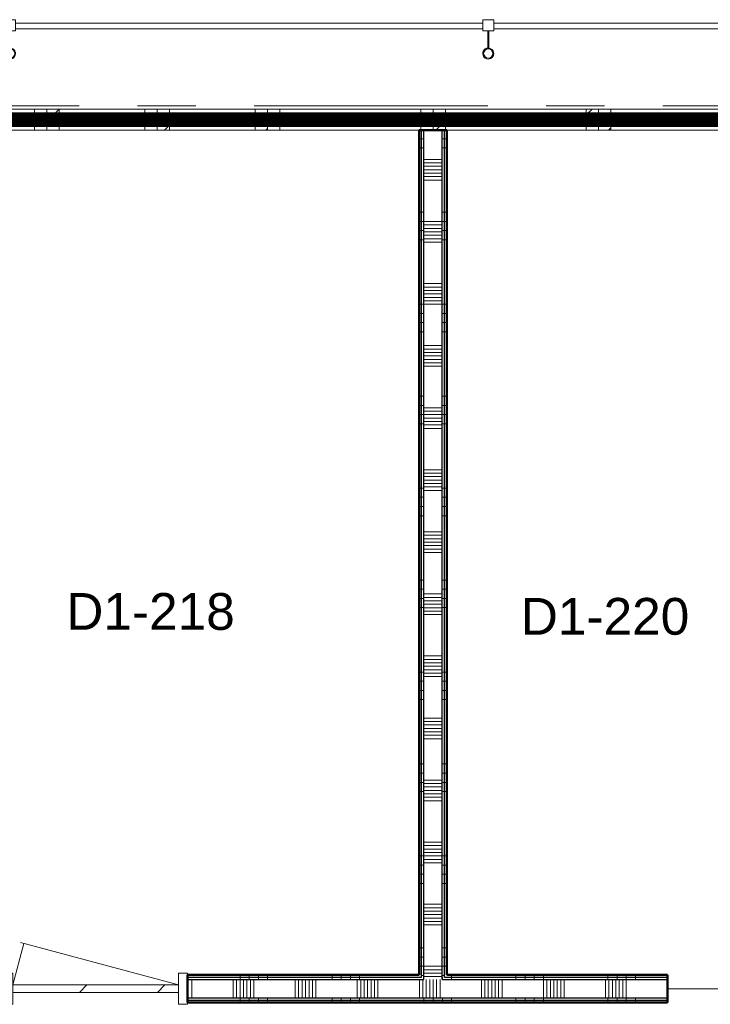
# Model space of a CAD drawing. Extents: x -2538 to 83400, y -8040 to 61900.
# Tile 103 of 105: x 72752 to 76508, y 49715 to 55069. Entities that reach past the tile are written whole.
import ezdxf

# ---------------------------------------------------------------- set-up
doc = ezdxf.new("R2010")
doc.units = 0
doc.header["$LTSCALE"] = 100
doc.linetypes.add('SCHEIDING_BRANDWEREND20', pattern=[7.2, 0.8, -1.6, 0.8, -0.8, 0.8, -1.6, 0.8])
doc.linetypes.add('stramien', pattern=[22.225, 12.7, -3.175, 3.175, -3.175])
for name, color, linetype, lineweight in [('00---0--FM-RUIMTENR', 7, 'Continuous', 18), ('BA20----_WANDEN', 14, 'Continuous', 50), ('BL$7A---_STRAMIEN', 7, 'Continuous', 18), ('BL$8F---_HID-WAND', 7, 'Continuous', 18), ('BL20----_WANDEN', 7, 'Continuous', 25), ('BL30----_KOZIJNEN', 14, 'Continuous', 25), ('BL34----_BALUSTRADES', 1, 'Continuous', 18), ('BL40----_BRANDWERENDESCHEIDING_20MIN', 150, 'SCHEIDING_BRANDWEREND20', 80)]:
    doc.layers.add(name, color=color, linetype=linetype, lineweight=lineweight)
doc.styles.add('Arial', font='arial.ttf', dxfattribs={"height": 200})
pattern_1 = [(90, (74450, 49725), (-500, 3e-14), []), (90, (74500, 49725), (-500, 3e-14), []), (90, (74550, 49725), (-500, 3e-14), []), (90, (74600, 49725), (-500, 3e-14), [])]
pattern_2 = [(180, (75075, 52371.5), (8e-13, -500), []), (180, (75075, 52421.5), (8e-13, -500), []), (180, (75075, 52471.5), (8e-13, -500), []), (180, (75075, 52521.5), (8e-13, -500), [])]

# ---------------------------------------------------------------- blocks, each defined once
blk = doc.blocks.new('32_WN_AMC_h_raam met bovenlicht - 600x2700 bovenlicht 2014_wbdbo20-V70-1')
at = {"layer": 'BL30----_KOZIJNEN', "lineweight": 18}
h = blk.add_hatch(dxfattribs=at)
h.set_pattern_fill('FP_380', color=256, style=0, pattern_type=2)
h.set_pattern_definition([(225, (71346.61, 48597.68), (91.92388, -91.92388), [])])
h.paths.add_polyline_path([(-300, 57), (-300, -57), (-233, -57), (-233, 57)], flags=0)
h.paths.add_polyline_path([(233, 57), (233, -57), (300, -57), (300, 57), (278.6, 57)], flags=0)
for p, q in [((-300, 57), (-300, -57)), ((-233, 57), (-300, 57)), ((-233, -57), (-233, 57)), ((225, 57), (-233, 57)), ((300, 57), (233, 57)), ((233, 57), (233, -57)), ((300, -57), (300, 57)), ((-300, -57), (-233, -57)), ((-233, -57), (233, -57)), ((233, -57), (300, -57))]:
    blk.add_line(p, q, dxfattribs=at)
at = {"layer": 'BL30----_KOZIJNEN'}
for p, q in [((233, 3), (-233, 3)), ((-233, 3), (-233, -3)), ((233, -3), (233, 3)), ((-233, -3), (233, -3))]:
    blk.add_line(p, q, dxfattribs=at)
blk = doc.blocks.new('32_WN_AMC_h_raam met bovenlicht - 600x2700 bovenlicht 2014_wbdbo20-V71-1')
at = {"layer": 'BL30----_KOZIJNEN', "lineweight": 18}
h = blk.add_hatch(dxfattribs=at)
h.set_pattern_fill('FP_381', color=256, style=0, pattern_type=2)
h.set_pattern_definition([(225, (71946.61, 48597.68), (91.92388, -91.92388), [])])
h.paths.add_polyline_path([(-233, 57), (-300, 57), (-300, -57), (-233, -57)], flags=0)
h.paths.add_polyline_path([(233, 57), (233, -57), (300, -57), (300, 57)], flags=0)
for p, q in [((-300, 57), (-300, -57)), ((-233, 57), (-300, 57)), ((-233, -57), (-233, 57)), ((233, 57), (-233, 57)), ((300, 57), (233, 57)), ((233, 57), (233, -57)), ((300, -57), (300, 57)), ((-300, -57), (-233, -57)), ((-233, -57), (233, -57)), ((233, -57), (300, -57))]:
    blk.add_line(p, q, dxfattribs=at)
at = {"layer": 'BL30----_KOZIJNEN'}
for p, q in [((233, 3), (-233, 3)), ((-233, 3), (-233, -3)), ((233, -3), (233, 3)), ((-233, -3), (233, -3))]:
    blk.add_line(p, q, dxfattribs=at)
blk = doc.blocks.new('32_WN_AMC_h_raam met bovenlicht - 600x2700 bovenlicht 2014_wbdbo20-V72-1')
at = {"layer": 'BL30----_KOZIJNEN', "lineweight": 18}
h = blk.add_hatch(dxfattribs=at)
h.set_pattern_fill('FP_382', color=256, style=0, pattern_type=2)
h.set_pattern_definition([(225, (72546.61, 48597.68), (91.92388, -91.92388), [])])
h.paths.add_polyline_path([(-300, 57), (-300, -57), (-233, -57), (-233, 57)], flags=0)
h.paths.add_polyline_path([(300, 57), (233, 57), (233, -57), (300, -57)], flags=0)
for p, q in [((-300, 57), (-300, -57)), ((-233, 57), (-300, 57)), ((-233, -57), (-233, 57)), ((233, 57), (-233, 57)), ((300, 57), (233, 57)), ((233, 57), (233, -57)), ((300, -57), (300, 57)), ((-300, -57), (-233, -57)), ((-233, -57), (233, -57)), ((233, -57), (300, -57))]:
    blk.add_line(p, q, dxfattribs=at)
at = {"layer": 'BL30----_KOZIJNEN'}
for p, q in [((233, 3), (-233, 3)), ((-233, 3), (-233, -3)), ((233, -3), (233, 3)), ((-233, -3), (233, -3))]:
    blk.add_line(p, q, dxfattribs=at)
blk = doc.blocks.new('32_WN_AMC_h_raam met bovenlicht - 900x2700 bovenlicht 2014_wbdbo20-V73-1')
at = {"layer": 'BL30----_KOZIJNEN', "lineweight": 18}
h = blk.add_hatch(dxfattribs=at)
h.set_pattern_fill('FP_383', color=256, style=0, pattern_type=2)
h.set_pattern_definition([(225, (73296.61, 48597.68), (91.92388, -91.92388), [])])
h.paths.add_polyline_path([(-450, 57), (-450, -57), (-383, -57), (-383, 57)], flags=0)
h.paths.add_polyline_path([(450, 57), (383, 57), (383, -57), (450, -57)], flags=0)
for p, q in [((-450, 57), (-450, -57)), ((-383, 57), (-450, 57)), ((-383, -57), (-383, 57)), ((383, 57), (-375, 57)), ((450, 57), (383, 57)), ((383, 57), (383, -57)), ((450, -57), (450, 57)), ((-450, -57), (-383, -57)), ((-383, -57), (383, -57)), ((383, -57), (450, -57))]:
    blk.add_line(p, q, dxfattribs=at)
at = {"layer": 'BL30----_KOZIJNEN'}
for p, q in [((383, 3), (-383, 3)), ((-383, 3), (-383, -3)), ((383, -3), (383, 3)), ((-383, -3), (383, -3))]:
    blk.add_line(p, q, dxfattribs=at)
blk = doc.blocks.new('32_WN_AMC_h_raam met bovenlicht - 900x2700 bovenlicht 2014_wbdbo20-V74-1')
at = {"layer": 'BL30----_KOZIJNEN', "lineweight": 18}
h = blk.add_hatch(dxfattribs=at)
h.set_pattern_fill('FP_384', color=256, style=0, pattern_type=2)
h.set_pattern_definition([(225, (74196.61, 48597.68), (91.92388, -91.92388), [])])
h.paths.add_polyline_path([(-450, 57), (-450, -57), (-383, -57), (-383, 57)], flags=0)
h.paths.add_polyline_path([(450, 57), (383, 57), (383, -57), (450, -57)], flags=0)
for p, q in [((-450, 57), (-450, -57)), ((-383, 57), (-450, 57)), ((-383, -57), (-383, 57)), ((375, 57), (-383, 57)), ((450, 57), (383, 57)), ((383, 57), (383, -57)), ((450, -57), (450, 57)), ((-450, -57), (-383, -57)), ((-383, -57), (383, -57)), ((383, -57), (450, -57))]:
    blk.add_line(p, q, dxfattribs=at)
at = {"layer": 'BL30----_KOZIJNEN'}
for p, q in [((383, 3), (-383, 3)), ((-383, 3), (-383, -3)), ((383, -3), (383, 3)), ((-383, -3), (383, -3))]:
    blk.add_line(p, q, dxfattribs=at)
blk = doc.blocks.new('32_WN_AMC_h_raam met bovenlicht - 900x2700 bovenlicht 2014_wbdbo20-V75-1')
at = {"layer": 'BL30----_KOZIJNEN', "lineweight": 18}
h = blk.add_hatch(dxfattribs=at)
h.set_pattern_fill('FP_385', color=256, style=0, pattern_type=2)
h.set_pattern_definition([(225, (75096.61, 48597.68), (91.92388, -91.92388), [])])
h.paths.add_polyline_path([(-450, 57), (-450, -57), (-383, -57), (-383, 57)], flags=0)
h.paths.add_polyline_path([(450, 57), (383, 57), (383, -57), (450, -57)], flags=0)
for p, q in [((-450, 57), (-450, -57)), ((-383, 57), (-450, 57)), ((-383, -57), (-383, 57)), ((383, 57), (-383, 57)), ((450, 57), (383, 57)), ((383, 57), (383, -57)), ((450, -57), (450, 57)), ((-450, -57), (-383, -57)), ((-383, -57), (383, -57)), ((383, -57), (450, -57))]:
    blk.add_line(p, q, dxfattribs=at)
at = {"layer": 'BL30----_KOZIJNEN'}
for p, q in [((383, 3), (-383, 3)), ((-383, 3), (-383, -3)), ((383, -3), (383, 3)), ((-383, -3), (383, -3))]:
    blk.add_line(p, q, dxfattribs=at)
blk = doc.blocks.new('32_DR_AMC_s_enkele deur_L_dt1 - 1000x2160-2894256-1')
at = {"layer": 'BL30----_KOZIJNEN', "lineweight": 18}
h = blk.add_hatch(dxfattribs=at)
h.set_pattern_fill('FP_388', color=256, style=0, pattern_type=2)
h.set_pattern_definition([(45, (-71911.6, -43872.68), (-212.132, 212.132), [])])
h.paths.add_polyline_path([(-450, -20), (450, -20), (450, 20), (-450, 20)], flags=0)
for p, q in [((-450, 20), (-389.7, 245)), ((450, 20), (-409, 250.2)), ((-450, 85), (-500, 85)), ((-500, 85), (-500, -85)), ((-450, -85), (-450, 85)), ((500, 85), (450, 85)), ((450, 85), (450, -85)), ((500, -85), (500, 85)), ((450, 20), (-450, 20)), ((-450, 20), (-450, -20)), ((450, -20), (450, 20)), ((-450, -20), (450, -20)), ((-500, -85), (-450, -85)), ((450, -85), (500, -85))]:
    blk.add_line(p, q, dxfattribs=at)
blk = doc.blocks.new('Railing - AL_34_baluster_ rond met afstandhouders_enkel-1404252-1')
at = {"layer": 'BL34----_BALUSTRADES'}
for p, q in [((124, 2.5), (29.7, 2.5)), ((124, 30), (184, 30)), ((124, 30), (124, -30)), ((124, -2.5), (124, 2.5)), ((184, -30), (184, 30)), ((29.9, -2.5), (124, -2.5)), ((184, -30), (124, -30))]:
    blk.add_line(p, q, dxfattribs=at)
for radius, start, end in [(30, 95.3262, 269.4505), (26, 0, 180), (25, 360, 180), (30, 269.4505, 95.3262), (26, 180, 0), (25, 180, 360)]:
    blk.add_arc((0, 0), radius, start, end, dxfattribs=at)
blk = doc.blocks.new('Railing - Railing-1597525-1')
at = {"layer": 'BL34----_BALUSTRADES'}
for p, q in [((69746.6, 49092.7), (69746.6, 49122.7)), ((69866.6, 49122.7), (69746.6, 49122.7)), ((71416.6, 49122.7), (69926.6, 49122.7)), ((74016.6, 49122.7), (71476.6, 49122.7)), ((75746.6, 49122.7), (74076.6, 49122.7)), ((75746.6, 49122.7), (75746.6, 49092.7)), ((69866.6, 49092.7), (69746.6, 49092.7)), ((71416.6, 49092.7), (69926.6, 49092.7)), ((74016.6, 49092.7), (71476.6, 49092.7)), ((75746.6, 49092.7), (74076.6, 49092.7))]:
    blk.add_line(p, q, dxfattribs=at)
at = {"rotation": 89.99999999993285}
for p in [(71446.6, 48957.7), (74046.6, 48957.7)]:
    blk.add_blockref('Railing - AL_34_baluster_ rond met afstandhouders_enkel-1404252-1', p, dxfattribs=at)

msp = doc.modelspace()

# ---------------------------------------------------------------- hatches: boundary and pattern name
at = {"layer": 'BA20----_WANDEN', "lineweight": 18}
h = msp.add_hatch(dxfattribs=at)
h.set_pattern_fill('FP_990', color=256, angle=90, style=0, pattern_type=2)
h.set_pattern_definition(pattern_2)
h.paths.add_polyline_path([(74937.5, 49875), (74937.5, 54468), (74925, 54468), (74925, 49875)], flags=0)
h = msp.add_hatch(dxfattribs=at)
h.set_pattern_fill('FP_990', color=256, angle=90, style=0, pattern_type=2)
h.set_pattern_definition(pattern_2)
h.paths.add_polyline_path([(74950, 49862.5), (74950, 54468), (74937.5, 54468), (74937.5, 49862.5)], flags=0)
h = msp.add_hatch(dxfattribs=at)
h.set_pattern_fill('FP_991', color=256, angle=90, style=0, pattern_type=2)
h.set_pattern_definition([(180, (75075, 52171.5), (6e-13, -337.5), []), (180, (75075, 52190.25), (6e-13, -337.5), []), (180, (75075, 52209), (6e-13, -337.5), []), (180, (75075, 52227.75), (6e-13, -337.5), []), (180, (75075, 52246.5), (6e-13, -337.5), []), (180, (75075, 52265.25), (6e-13, -337.5), []), (180, (75075, 52284), (6e-13, -337.5), [])])
h.paths.add_polyline_path([(74950, 49850), (75050, 49850), (75050, 54468), (74950, 54468), (74950, 49862.5)], flags=0)
h = msp.add_hatch(dxfattribs=at)
h.set_pattern_fill('FP_990', color=256, angle=90, style=0, pattern_type=2)
h.set_pattern_definition(pattern_2)
h.paths.add_polyline_path([(75050, 49862.5), (75062.5, 49862.5), (75062.5, 54468), (75050, 54468), (75050, 49875)], flags=0)
h = msp.add_hatch(dxfattribs=at)
h.set_pattern_fill('FP_990', color=256, angle=90, style=0, pattern_type=2)
h.set_pattern_definition(pattern_2)
h.paths.add_polyline_path([(75075, 49875), (75075, 54468), (75062.5, 54468), (75062.5, 49875)], flags=0)
h = msp.add_hatch(dxfattribs=at)
h.set_pattern_fill('FP_278', color=256, angle=90, style=0, pattern_type=2)
h.set_pattern_definition([(90, (74250, 49725), (-337.5, 2e-14), []), (90, (74268.75, 49725), (-337.5, 2e-14), []), (90, (74287.5, 49725), (-337.5, 2e-14), []), (90, (74306.25, 49725), (-337.5, 2e-14), []), (90, (74325, 49725), (-337.5, 2e-14), []), (90, (74343.75, 49725), (-337.5, 2e-14), []), (90, (74362.5, 49725), (-337.5, 2e-14), [])])
h.paths.add_polyline_path([(76275, 49750), (76275, 49850), (73665, 49850), (73665, 49750), (74126.3, 49750)], flags=0)
h.paths.add_polyline_path([(72369.9, 49750), (72665, 49750), (72665, 49850), (72250, 49850), (72250, 49750)], flags=0)
h = msp.add_hatch(dxfattribs=at)
h.set_pattern_fill('FP_277', color=256, angle=90, style=0, pattern_type=2)
h.set_pattern_definition(pattern_1)
h.paths.add_polyline_path([(75050, 49850), (76275, 49850), (76275, 49862.5), (75050, 49862.5)], flags=0)
h.paths.add_polyline_path([(72350, 49850), (72665, 49850), (72665, 49862.5), (72350, 49862.5)], flags=0)
h.paths.add_polyline_path([(74950, 49850), (74950, 49862.5), (73665, 49862.5), (73665, 49850), (74126.3, 49850)], flags=0)
h = msp.add_hatch(dxfattribs=at)
h.set_pattern_fill('FP_277', color=256, angle=90, style=0, pattern_type=2)
h.set_pattern_definition(pattern_1)
h.paths.add_polyline_path([(72362.5, 49862.5), (72665, 49862.5), (72665, 49875), (72362.5, 49875)], flags=0)
h.paths.add_polyline_path([(73665, 49862.5), (74937.5, 49862.5), (74937.5, 49875), (73665, 49875)], flags=0)
h.paths.add_polyline_path([(75062.5, 49862.5), (76275, 49862.5), (76275, 49875), (75062.5, 49875)], flags=0)
h = msp.add_hatch(dxfattribs=at)
h.set_pattern_fill('FP_277', color=256, angle=90, style=0, pattern_type=2)
h.set_pattern_definition(pattern_1)
h.paths.add_polyline_path([(72250, 49737.5), (72665, 49737.5), (72665, 49750), (72237.5, 49750), (72237.5, 49737.5)], flags=0)
h.paths.add_polyline_path([(73665, 49737.5), (76275, 49737.5), (76275, 49750), (73665, 49750)], flags=0)
h = msp.add_hatch(dxfattribs=at)
h.set_pattern_fill('FP_277', color=256, angle=90, style=0, pattern_type=2)
h.set_pattern_definition(pattern_1)
h.paths.add_polyline_path([(74126.3, 49725), (76275, 49725), (76275, 49737.5), (73665, 49737.5), (73665, 49725)], flags=0)
h.paths.add_polyline_path([(72225, 49725), (72665, 49725), (72665, 49737.5), (72225, 49737.5)], flags=0)

# ---------------------------------------------------------------- linework, layer by layer
at = {"layer": 'BL$7A---_STRAMIEN', "linetype": 'stramien'}
msp.add_line((-1537.7, 54600), (83400, 54600), dxfattribs=at)
msp.add_line((-1537.7, 54600), (83400, 54600), dxfattribs=at)
at = {"layer": 'BL$8F---_HID-WAND'}
msp.add_line((76275, 49800), (77798, 49800), dxfattribs=at)
at = {"layer": 'BL20----_WANDEN', "lineweight": 50}
for p, q in [((74925, 54468), (74925, 49875)), ((75075, 54468), (74925, 54468)), ((75075, 49875), (75075, 54468)), ((74925, 49875), (73665, 49875)), ((73665, 49875), (73665, 49725)), ((76275, 49875), (75075, 49875)), ((76275, 49725), (76275, 49875)), ((73665, 49725), (76275, 49725))]:
    msp.add_line(p, q, dxfattribs=at)
at = {"layer": 'BL20----_WANDEN'}
for p, q in [((74937.5, 49862.5), (74937.5, 54468)), ((74950, 49850), (74950, 54468)), ((75050, 49850), (75050, 54468)), ((75062.5, 49862.5), (75062.5, 54468)), ((73665, 49862.5), (74937.5, 49862.5)), ((73665, 49850), (74950, 49850)), ((75050, 49850), (76275, 49850)), ((75062.5, 49862.5), (76275, 49862.5)), ((73665, 49750), (76275, 49750)), ((73665, 49737.5), (76275, 49737.5))]:
    msp.add_line(p, q, dxfattribs=at)
at = {"layer": 'BL40----_BRANDWERENDESCHEIDING_20MIN', "const_width": 80, "flags": 128}
msp.add_lwpolyline([(54300, 54525), (77050, 54525)], dxfattribs=at)

# ---------------------------------------------------------------- block references
at = {"layer": 'BL30----_KOZIJNEN', "rotation": 180}
for name, p in [('32_WN_AMC_h_raam met bovenlicht - 600x2700 bovenlicht 2014_wbdbo20-V70-1', (72600, 54525)), ('32_WN_AMC_h_raam met bovenlicht - 600x2700 bovenlicht 2014_wbdbo20-V71-1', (73200, 54525)), ('32_WN_AMC_h_raam met bovenlicht - 600x2700 bovenlicht 2014_wbdbo20-V72-1', (73800, 54525)), ('32_WN_AMC_h_raam met bovenlicht - 900x2700 bovenlicht 2014_wbdbo20-V73-1', (74550, 54525)), ('32_WN_AMC_h_raam met bovenlicht - 900x2700 bovenlicht 2014_wbdbo20-V74-1', (75450, 54525)), ('32_WN_AMC_h_raam met bovenlicht - 900x2700 bovenlicht 2014_wbdbo20-V75-1', (76350, 54525))]:
    msp.add_blockref(name, p, dxfattribs=at)
at = {"layer": 'BL30----_KOZIJNEN'}
msp.add_blockref('32_DR_AMC_s_enkele deur_L_dt1 - 1000x2160-2894256-1', (73165, 49800), dxfattribs=at)
at = {"layer": 'BL34----_BALUSTRADES'}
msp.add_blockref('Railing - Railing-1597525-1', (1253.4, 5927.3), dxfattribs=at)

# ---------------------------------------------------------------- texts
at = {"layer": '00---0--FM-RUIMTENR', "char_height": 200, "width": 1130.379, "attachment_point": 1, "style": 'Arial'}
for s, insert in [('D1-218', (73005.4, 51951.3)), ('D1-220', (75476.9, 51924.7))]:
    msp.add_mtext(s, dxfattribs=dict(at, insert=insert))

doc.saveas('drawing.dxf')
